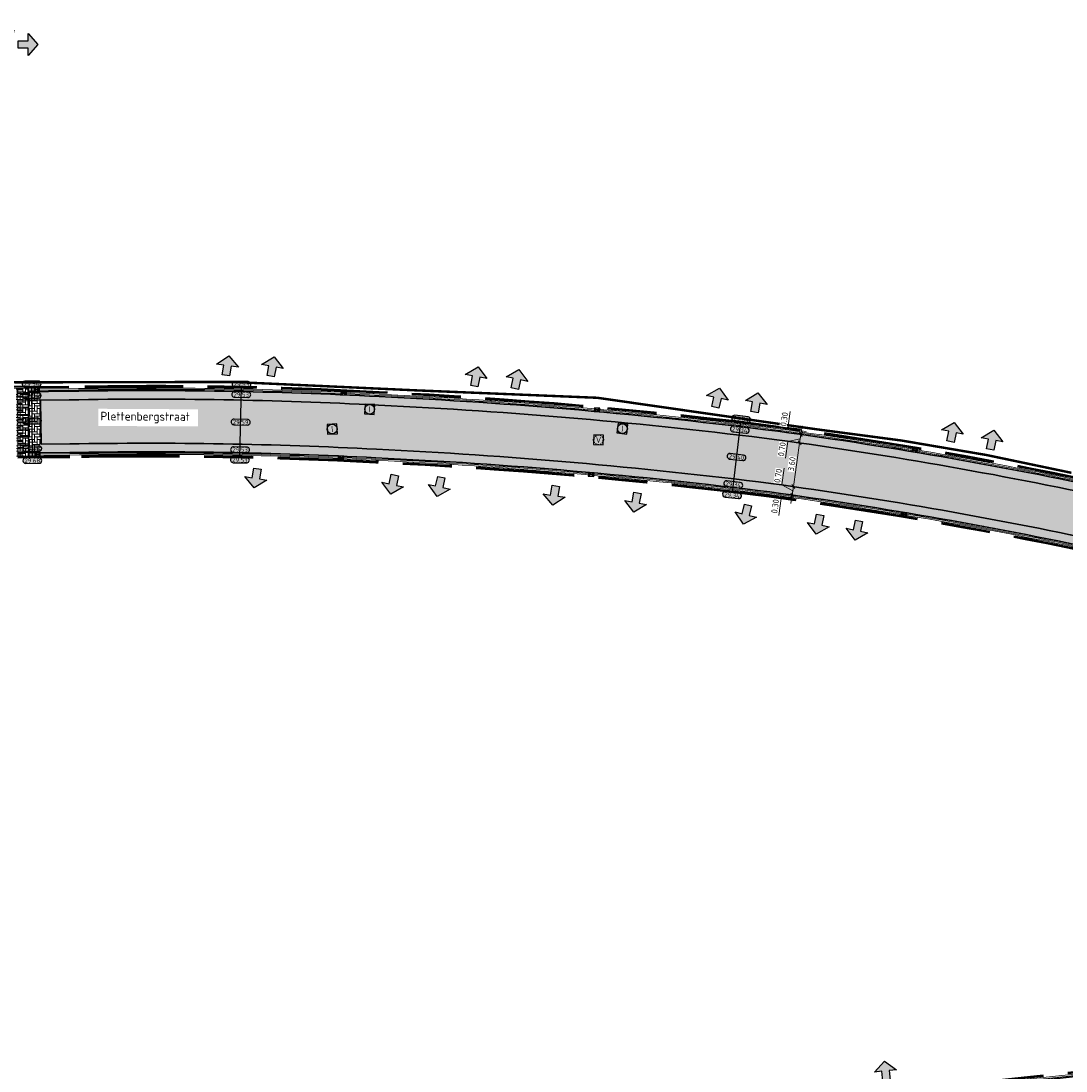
# Model space of a CAD drawing. Header units: metres. Extents: x 199937 to 201628, y 374508 to 375260.
# Tile 87 of 183: x 201143 to 201229, y 374948 to 375033. Entities that reach past the tile are written whole.
import ezdxf
from ezdxf.enums import TextEntityAlignment as Align

# ---------------------------------------------------------------- set-up
doc = ezdxf.new("R2010")
doc.units = ezdxf.units.M
doc.set_wipeout_variables(frame=1)
for name, pattern in [('HIDDENX2', [0.75, 0.5, -0.25]), ('VH-OPSLUITBAND_100X200', [16, 8, -2, 4, -2]), ('VH-OPSLUITBAND_150X250', [24, 16, -2, 4, -2]), ('XX-PROJECTGRENS', [18, 12, -3, 0, -3])]:
    doc.linetypes.add(name, pattern=pattern)
doc.layers.add('000___INRIT-PIJL', color=252, linetype='Continuous')
for name, color, linetype, lineweight in [('031___CL_DREMPEL TALUD', 250, 'Continuous', 18), ('B-WE-RI-VWA_RIOOLPUT_VALPUT-S', 20, 'Continuous', 25), ('N-WE-OG-HOOGTELIJN-G', 7, 'Continuous', 25), ('N-WE-RI-ITR_RIOOLPUT-S', 84, 'Continuous', 25), ('N-WE-RI-KOLK-S', 7, 'Continuous', 25), ('N-WE-RI-VWA_RIOOLPUT-S', 20, 'Continuous', 25), ('N-WE-VH-DREMPEL-G', 30, 'Continuous', 35), ('N-WE-VH-DWARSHELLING-S', 7, 'Continuous', 25), ('N-WE-VH-GOOT-G', 170, 'Continuous', 35), ('N-WE-VH-KANTOPSLUITING_OPSLUITBAND_100X200-G', 150, 'VH-OPSLUITBAND_100X200', 35), ('N-WE-VH-KANTOPSLUITING_OPSLUITBAND_150X250-G', 150, 'VH-OPSLUITBAND_150X250', 35), ('N-WE-VH-KANTVERHARDING_STREKLAAG-G', 60, 'Continuous', 18), ('N-WE-VH-VERHARDING_BETONSTRAATSTEEN-G', 252, 'Continuous', 35), ('N-WE-VW-MARKERING-V', 7, 'Continuous', 18), ('X-XX-AL-HOOGTELABEL-S', 7, 'Continuous', 25), ('X-XX-AL-M-200', 7, 'Continuous', 18), ('X-XX-AL-T35', 50, 'Continuous', 35)]:
    doc.layers.add(name, color=color, linetype=linetype, lineweight=lineweight)
doc.layers.add('N-WE-KG-GRENS_PROJECT-G', color=7, linetype='XX-PROJECTGRENS', lineweight=35, transparency=0.45)
doc.layers.add('N-WE-VH-VERHARDING_BETONSTRAATSTEEN_HEIDE-A', color=7, linetype='Continuous', lineweight=0, true_color=0x986657)
doc.layers.add('N-WE-VH-VERHARDING_BETONSTRAATSTEEN_ROOD-A', color=7, linetype='Continuous', lineweight=0, true_color=0xa92c0a)
doc.styles.add('NLCS-ISO', font='NLCS-ISO.ttf')
doc.styles.add('NLCS-ISO-ANNOTATIEF-T18', font='NLCS-ISO.ttf', dxfattribs={"height": 1.8})
doc.styles.add('NLCS-ISO-M200-T25', font='NLCS-ISO.ttf', dxfattribs={"height": 0.5})
doc.styles.add('NLCS-ISO-M200-T35', font='NLCS-ISO.ttf', dxfattribs={"height": 0.7000000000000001})
doc.dimstyles.new('NLCS-M200-T25-SCHRAP_L2_H1', dxfattribs={"dimscale": 0.2, "dimtxt": 2.5, "dimasz": 1.4, "dimexe": 2, "dimexo": 2, "dimgap": 0.7, "dimtad": 1, "dimzin": 0, "dimdsep": 46, "dimtxsty": 'NLCS-ISO-M200-T25', "dimblk": 'OBLIQUE', "dimcen": 0, "dimdle": 2, "dimclrd": 256, "dimclre": 256, "dimclrt": 256, "dimadec": 1, "dimazin": 0, "dimtfac": 1, "dimtdec": 3, "dimtofl": 0, "dimtmove": 0, "dimatfit": 3, "dimldrblk": 'OBLIQUE', "dimfxl": 2, "dimfxlon": 1, "dimtfillclr": 256, "dimtolj": 1, "dimtzin": 0, "dimlwd": -1, "dimlwe": -1, "dimarcsym": 0})
pattern_1 = [(84.69670047, (0, 0), (-0.1896912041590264, 0.2285109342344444), [0.63, -0.21]), (354.69670047, (-0.4182021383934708, 0.03881973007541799), (-0.1896912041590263, 0.2285109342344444), [0.63, -0.21])]

# ---------------------------------------------------------------- blocks, each defined once
blk = doc.blocks.new('*U266')
at = {"flags": 128}
for points in [[(-2.74999999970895, -0.0999999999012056), (-2.74999999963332, -0.4999999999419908)], [(-2.649999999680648, -0.4999999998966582), (-2.749999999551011, -0.4999999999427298)], [(-2.649999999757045, -0.09999999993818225), (-2.649999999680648, -0.4999999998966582)], [(-2.649999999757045, -0.09999999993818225), (-2.449999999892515, -0.09999999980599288)], [(-2.449999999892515, -0.09999999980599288), (-2.449999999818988, -0.9999999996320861)], [(-2.349999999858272, -0.0999999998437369), (-2.349999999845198, -0.9999999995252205)], [(-2.349999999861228, -0.100000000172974), (-2.149999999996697, -0.1000000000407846)], [(-2.149999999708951, -0.09999999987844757), (-2.14999999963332, -0.4999999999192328)], [(-2.049999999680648, -0.4999999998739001), (-2.149999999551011, -0.4999999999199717)], [(-2.049999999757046, -0.09999999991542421), (-2.049999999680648, -0.4999999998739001)], [(-2.049999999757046, -0.09999999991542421), (-1.849999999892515, -0.09999999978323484)], [(-1.849999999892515, -0.09999999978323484), (-1.849999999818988, -0.9999999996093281)], [(-1.749999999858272, -0.09999999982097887), (-1.749999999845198, -0.9999999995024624)], [(-1.749999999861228, -0.100000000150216), (-1.549999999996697, -0.1000000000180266)], [(-1.54999999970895, -0.09999999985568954), (-1.54999999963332, -0.4999999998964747)], [(-1.449999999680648, -0.4999999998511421), (-1.549999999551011, -0.4999999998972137)], [(-1.449999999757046, -0.09999999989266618), (-1.449999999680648, -0.4999999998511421)], [(-1.449999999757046, -0.09999999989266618), (-1.249999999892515, -0.09999999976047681)], [(-1.249999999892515, -0.09999999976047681), (-1.249999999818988, -0.99999999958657)], [(-1.149999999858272, -0.09999999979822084), (-1.149999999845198, -0.9999999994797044)], [(-1.149999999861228, -0.1000000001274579), (-0.9499999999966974, -0.09999999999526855)], [(-0.9499999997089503, -0.09999999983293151), (-0.9499999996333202, -0.4999999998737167)], [(-0.849999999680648, -0.4999999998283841), (-0.9499999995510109, -0.4999999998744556)], [(-0.8499999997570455, -0.09999999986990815), (-0.6499999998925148, -0.09999999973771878)], [(-0.8499999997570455, -0.09999999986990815), (-0.849999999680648, -0.4999999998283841)], [(-0.6499999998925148, -0.09999999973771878), (-0.6499999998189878, -0.999999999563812)], [(-0.5499999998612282, -0.1000000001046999), (-0.3499999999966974, -0.09999999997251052)], [(-0.5499999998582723, -0.09999999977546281), (-0.5499999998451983, -0.9999999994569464)], [(-0.3499999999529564, -0.09999999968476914), (-0.3499999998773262, -0.4999999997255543)], [(-0.249999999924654, -0.4999999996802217), (-0.3499999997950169, -0.4999999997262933)], [(-0.2500000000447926, -0.1000000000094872), (-0.05000000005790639, -0.1000000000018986)], [(-0.2500000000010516, -0.09999999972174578), (-0.249999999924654, -0.4999999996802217)], [(-0.05000000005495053, -0.09999999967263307), (-0.04999999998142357, -0.9999999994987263)], [(0.04999999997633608, -0.1000000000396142), (0.2499999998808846, -0.1000000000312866)], [(0.04999999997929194, -0.0999999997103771), (0.04999999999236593, -0.9999999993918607)], [(0.249999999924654, -0.09999999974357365), (0.2500000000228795, -0.4999999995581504)], [(0.3500000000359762, -0.4999999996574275), (0.2500000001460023, -0.4999999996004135)], [(0.3499999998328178, -0.1000000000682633), (0.5499999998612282, -0.1000000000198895)], [(0.3499999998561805, -0.09999999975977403), (0.3500000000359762, -0.4999999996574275)], [(0.549999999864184, -0.09999999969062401), (0.549999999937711, -0.9999999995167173)], [(0.6499999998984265, -0.09999999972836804), (0.6499999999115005, -0.9999999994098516)], [(0.6499999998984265, -0.09999999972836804), (0.849999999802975, -0.09999999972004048)], [(0.8499999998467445, -0.09999999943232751), (0.8499999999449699, -0.4999999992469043)], [(0.9499999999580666, -0.4999999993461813), (0.8500000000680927, -0.4999999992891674)], [(0.9499999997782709, -0.09999999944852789), (0.9499999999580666, -0.4999999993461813)], [(0.9499999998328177, -0.0999999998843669), (1.149999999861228, -0.09999999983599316)], [(1.149999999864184, -0.09999999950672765), (1.149999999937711, -0.9999999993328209)], [(1.249999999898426, -0.09999999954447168), (1.449999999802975, -0.09999999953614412)], [(1.249999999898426, -0.09999999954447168), (1.2499999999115, -0.9999999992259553)], [(1.449999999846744, -0.09999999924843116), (1.44999999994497, -0.499999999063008)], [(1.549999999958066, -0.499999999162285), (1.450000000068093, -0.499999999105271)], [(1.549999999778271, -0.09999999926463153), (1.549999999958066, -0.499999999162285)], [(1.549999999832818, -0.09999999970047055), (1.749999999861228, -0.0999999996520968)], [(1.749999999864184, -0.0999999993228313), (1.749999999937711, -0.9999999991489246)], [(1.849999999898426, -0.09999999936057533), (2.049999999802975, -0.09999999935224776)], [(1.849999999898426, -0.09999999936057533), (1.8499999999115, -0.9999999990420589)], [(2.049999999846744, -0.0999999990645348), (2.04999999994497, -0.4999999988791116)], [(2.149999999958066, -0.4999999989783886), (2.050000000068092, -0.4999999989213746)], [(2.149999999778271, -0.09999999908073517), (2.149999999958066, -0.4999999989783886)], [(2.149999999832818, -0.09999999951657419), (2.349999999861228, -0.09999999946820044)], [(2.349999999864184, -0.09999999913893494), (2.349999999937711, -0.9999999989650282)], [(2.449999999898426, -0.09999999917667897), (2.649999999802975, -0.09999999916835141)], [(2.449999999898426, -0.09999999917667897), (2.4499999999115, -0.9999999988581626)], [(2.649999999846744, -0.09999999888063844), (2.64999999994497, -0.4999999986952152)], [(2.749999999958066, -0.4999999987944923), (2.650000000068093, -0.4999999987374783)], [(2.749999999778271, -0.09999999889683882), (2.749999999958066, -0.4999999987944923)], [(-2.449999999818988, -0.9999999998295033), (-2.349999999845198, -0.9999999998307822)], [(-1.849999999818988, -0.9999999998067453), (-1.749999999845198, -0.9999999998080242)], [(-1.249999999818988, -0.9999999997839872), (-1.149999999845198, -0.9999999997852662)], [(-0.6499999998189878, -0.9999999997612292), (-0.5499999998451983, -0.9999999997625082)], [(-0.04999999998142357, -0.9999999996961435), (0.04999999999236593, -0.9999999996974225)], [(0.549999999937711, -0.9999999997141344), (0.6499999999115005, -0.9999999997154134)], [(1.149999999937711, -0.9999999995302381), (1.2499999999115, -0.9999999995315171)], [(1.749999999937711, -0.9999999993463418), (1.8499999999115, -0.9999999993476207)], [(2.349999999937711, -0.9999999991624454), (2.4499999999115, -0.9999999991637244)]]:
    blk.add_lwpolyline(points, dxfattribs=at)
blk = doc.blocks.new('inrit')
h = blk.add_hatch(color=256)
h.dxf.hatch_style = 1
h.paths.add_polyline_path([(0.3000000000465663, 1), (-0.300000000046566, 1), (-0.3000000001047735, 1.799999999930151), (-0.900000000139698, 1.799999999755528), (-2.328301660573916e-10, 2.599999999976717), (0.9000000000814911, 1.799999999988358), (0.2999999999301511, 1.799999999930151)])
at = {"color": 3, "flags": 128}
blk.add_lwpolyline([(0.3000000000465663, 1), (-0.300000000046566, 1), (-0.3000000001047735, 1.799999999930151), (-0.900000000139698, 1.799999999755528), (-2.328301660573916e-10, 2.599999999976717), (0.9000000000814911, 1.799999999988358), (0.2999999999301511, 1.799999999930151), (0.3000000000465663, 1)], dxfattribs=at)
blk = doc.blocks.new('*U283')
h = blk.add_hatch(color=253)
h.dxf.hatch_style = 1
edge = h.paths.add_edge_path()
edge.add_line((2.726055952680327, 1.132202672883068), (-2.726055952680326, 1.132202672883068))
edge.add_arc((-2.726055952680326, 0), 1.132202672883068, 90, 270)
edge.add_line((-2.726055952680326, -1.132202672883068), (2.726055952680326, -1.132202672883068))
edge.add_arc((2.726055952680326, 3.697785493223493e-32), 1.132202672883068, 270, 450)
blk.add_lwpolyline([(2.726055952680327, 1.132202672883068), (-2.726055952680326, 1.132202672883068, 0.9999999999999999), (-2.726055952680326, -1.132202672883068), (2.726055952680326, -1.132202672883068, 0.9999999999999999)], format="xyb", close=True)
at = {"style": 'NLCS-ISO-ANNOTATIEF-T18'}
blk.add_attdef('HGT', text='', height=1.8, dxfattribs=at).set_placement((-0.002853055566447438, -0.0004570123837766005), align=Align.MIDDLE_CENTER)
blk = doc.blocks.new('SRI-PUT_INSPECTIE-SO')
at = {"lineweight": -3, "flags": 128}
blk.add_lwpolyline([(-1.999999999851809, -2.000000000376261), (2.000000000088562, -2.000000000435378), (2.000000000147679, 1.999999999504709), (-2.00000000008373, 1.999999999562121)], close=True, dxfattribs=at)
at = {"lineweight": -3, "ltscale": 1.5}
blk.add_circle((0, -7.105427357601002e-14), 1.999999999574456, dxfattribs=at)
at = {"ltscale": 0.1, "style": 'NLCS-ISO'}
blk.add_text('I', height=2.5, dxfattribs=at).set_placement((-0.002795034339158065, -0.007140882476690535), align=Align.MIDDLE_CENTER)
blk = doc.blocks.new('SRI-PUT_VALPUT-SO')
at = {"lineweight": -3, "flags": 128}
blk.add_lwpolyline([(-1.999999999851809, -2.00000000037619), (2.000000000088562, -2.000000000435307), (2.000000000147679, 1.99999999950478), (-2.00000000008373, 1.999999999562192)], close=True, dxfattribs=at)
at = {"linetype": 'HIDDENX2', "lineweight": -3, "ltscale": 0.25}
blk.add_circle((0, 0), 1.999999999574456, dxfattribs=at)
at = {"ltscale": 0.1, "style": 'NLCS-ISO'}
blk.add_text('V', height=2.5, dxfattribs=at).set_placement((-0.002795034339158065, -0.007140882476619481), align=Align.MIDDLE_CENTER)
blk = doc.blocks.new('*U374')
blk.add_solid([(3, 0), (3, 0.25), (-1.996379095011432, 0)])
blk = doc.blocks.new('*U375')
blk.add_solid([(0, 0), (2.498175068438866, 0.25), (4.996350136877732, 0)])
blk = doc.blocks.new('N-SRI-KOLK_STRAAT_450X300-SO')
h = blk.add_hatch(color=256)
h.dxf.hatch_style = 1
h.paths.add_polyline_path([(-7.127631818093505e-14, 0.7499999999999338), (-1.125000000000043, 1.49999999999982), (-1.125000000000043, 4.75175454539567e-14)])
h.paths.add_polyline_path([(1.1249999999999, 4.75175454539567e-14), (1.1249999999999, 1.49999999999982), (-7.122080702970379e-14, 0.7499999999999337)])
for p, q in [((-1.125000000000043, 4.75175454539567e-14), (1.1249999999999, 1.49999999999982)), ((1.1249999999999, 4.75175454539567e-14), (-1.125000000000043, 1.49999999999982))]:
    blk.add_line(p, q)
at = {"flags": 128}
blk.add_lwpolyline([(-1.125000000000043, 4.75175454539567e-14), (1.1249999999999, 4.75175454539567e-14), (1.1249999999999, 1.49999999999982), (-1.125000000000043, 1.49999999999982)], close=True, dxfattribs=at)
blk = doc.blocks.new('_Oblique')
at = {"color": 0, "linetype": 'ByBlock', "lineweight": -2}
blk.add_line((-0.5, -0.5), (0.5, 0.5), dxfattribs=at)
blk = doc.blocks.new('*D664')
at = {"layer": 'Defpoints', "color": 0, "transparency": 16777216}
for p in [(201206.8667785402, 374998.819040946), (201206.8667785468, 374998.819040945), (201206.3612364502, 374995.2584956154)]:
    blk.add_point(p, dxfattribs=at)
at = {"layer": 'X-XX-AL-M-200', "transparency": 16777216}
for p, q in [((201206.3050066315, 374994.8624675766), (201206.9230083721, 374999.2150689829)), ((201206.8667785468, 374998.819040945), (201207.2628065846, 374998.7628111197)), ((201206.3612364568, 374995.2584956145), (201206.7572644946, 374995.2022657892))]:
    blk.add_line(p, q, dxfattribs=at)
at = {"layer": 'X-XX-AL-M-200', "transparency": 16777216, "xscale": 0.28, "yscale": 0.28, "zscale": 0.28}
for p, rotation in [((201206.8667785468, 374998.819040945), 81.91890489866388), ((201206.3612364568, 374995.2584956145), 261.9189048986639)]:
    blk.add_blockref('_Oblique', p, dxfattribs=dict(at, rotation=rotation))
at = {"layer": 'X-XX-AL-M-200', "transparency": 16777216, "insert": (201206.2278801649, 374997.0935923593), "char_height": 0.5, "attachment_point": 5, "rotation": 81.91890489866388, "style": 'NLCS-ISO-M200-T25', "bg_fill": 3, "box_fill_scale": 1.1, "bg_fill_color": 256, "bg_fill_true_color": 13158600, "bg_fill_transparency": 0}
blk.add_mtext('\\A1;3.60', dxfattribs=at)
blk = doc.blocks.new('*D665')
at = {"layer": 'Defpoints', "color": 0, "transparency": 16777216}
for p in [(201206.9651807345, 374999.5120900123), (201206.9651807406, 374999.5120900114), (201206.8667785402, 374998.819040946)]:
    blk.add_point(p, dxfattribs=at)
at = {"layer": 'X-XX-AL-M-200', "transparency": 16777216}
for p, q in [((201206.810548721, 374998.4230129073), (201207.0214105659, 374999.9081180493)), ((201205.9036422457, 374998.9342097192), (201205.7096493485, 374997.5679129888)), ((201206.9159796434, 374999.1655654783), (201205.9036422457, 374998.9342097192)), ((201206.9651807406, 374999.5120900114), (201207.3612087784, 374999.4558601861)), ((201206.8667785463, 374998.8190409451), (201207.2628065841, 374998.7628111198))]:
    blk.add_line(p, q, dxfattribs=at)
at = {"layer": 'X-XX-AL-M-200', "transparency": 16777216, "xscale": 0.28, "yscale": 0.28, "zscale": 0.28}
for p, rotation in [((201206.8667785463, 374998.8190409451), 261.9189048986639), ((201206.9651807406, 374999.5120900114), 81.91890489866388)]:
    blk.add_blockref('_Oblique', p, dxfattribs=dict(at, rotation=rotation))
at = {"layer": 'X-XX-AL-M-200', "transparency": 16777216, "insert": (201205.4205184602, 374998.3058854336), "char_height": 0.5, "attachment_point": 5, "rotation": 81.91890489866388, "style": 'NLCS-ISO-M200-T25', "bg_fill": 3, "box_fill_scale": 1.1, "bg_fill_color": 256, "bg_fill_true_color": 13158600, "bg_fill_transparency": 0}
blk.add_mtext('\\A1;0.70', dxfattribs=at)
blk = doc.blocks.new('*D666')
at = {"layer": 'Defpoints', "color": 0, "transparency": 16777216}
for p in [(201207.0073410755, 374999.8090263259), (201207.0073410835, 374999.8090263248), (201206.9651807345, 374999.5120900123)]:
    blk.add_point(p, dxfattribs=at)
at = {"layer": 'X-XX-AL-M-200', "transparency": 16777216}
for p, q in [((201205.8964933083, 375000.0159525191), (201206.0904862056, 375001.3822492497)), ((201206.9862609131, 374999.6605581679), (201205.8964933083, 375000.0159525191)), ((201206.9089509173, 374999.1160619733), (201207.0635709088, 375000.2050543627)), ((201207.0073410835, 374999.8090263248), (201207.4033691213, 374999.7527964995)), ((201206.9651807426, 374999.5120900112), (201207.3612087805, 374999.4558601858))]:
    blk.add_line(p, q, dxfattribs=at)
at = {"layer": 'X-XX-AL-M-200', "transparency": 16777216, "xscale": 0.28, "yscale": 0.28, "zscale": 0.28}
for p, rotation in [((201207.0073410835, 374999.8090263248), 81.91890489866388), ((201206.9651807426, 374999.5120900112), 261.9189048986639)]:
    blk.add_blockref('_Oblique', p, dxfattribs=dict(at, rotation=rotation))
at = {"layer": 'X-XX-AL-M-200', "transparency": 16777216, "insert": (201205.6073624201, 375000.753924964), "char_height": 0.5, "attachment_point": 5, "rotation": 81.91890489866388, "style": 'NLCS-ISO-M200-T25', "bg_fill": 3, "box_fill_scale": 1.1, "bg_fill_color": 256, "bg_fill_true_color": 13158600, "bg_fill_transparency": 0}
blk.add_mtext('\\A1;0.30', dxfattribs=at)
blk = doc.blocks.new('*D667')
at = {"layer": 'Defpoints', "color": 0, "transparency": 16777216}
for p in [(201206.3612364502, 374995.2584956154), (201206.2628342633, 374994.5654465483), (201206.2628456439, 374994.5654449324)]:
    blk.add_point(p, dxfattribs=at)
at = {"layer": 'X-XX-AL-M-200', "transparency": 16777216}
for p, q in [((201205.4088632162, 374995.3992422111), (201205.6028561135, 374996.7655389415)), ((201206.4174662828, 374995.6545236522), (201206.206604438, 374994.1694185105)), ((201206.3120353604, 374994.9119710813), (201205.4088632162, 374995.3992422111)), ((201206.2628342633, 374994.5654465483), (201205.8668062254, 374994.6216763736)), ((201206.3612364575, 374995.2584956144), (201206.7572644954, 374995.2022657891))]:
    blk.add_line(p, q, dxfattribs=at)
at = {"layer": 'X-XX-AL-M-200', "transparency": 16777216, "xscale": 0.28, "yscale": 0.28, "zscale": 0.28}
for p, rotation in [((201206.2628342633, 374994.5654465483), 261.9189048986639), ((201206.3612364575, 374995.2584956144), 81.9189048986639)]:
    blk.add_blockref('_Oblique', p, dxfattribs=dict(at, rotation=rotation))
at = {"layer": 'X-XX-AL-M-200', "transparency": 16777216, "insert": (201205.119732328, 374996.1372146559), "char_height": 0.5, "attachment_point": 5, "rotation": 81.91890489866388, "style": 'NLCS-ISO-M200-T25', "bg_fill": 3, "box_fill_scale": 1.1, "bg_fill_color": 256, "bg_fill_true_color": 13158600, "bg_fill_transparency": 0}
blk.add_mtext('\\A1;0.70', dxfattribs=at)
blk = doc.blocks.new('*D668')
at = {"layer": 'Defpoints', "color": 0, "transparency": 16777216}
for p in [(201206.220661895, 374994.2684255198), (201206.2206739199, 374994.2684238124), (201206.2628456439, 374994.5654449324)]:
    blk.add_point(p, dxfattribs=at)
at = {"layer": 'X-XX-AL-M-200', "transparency": 16777216}
for p, q in [((201206.262834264, 374994.5654465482), (201205.8668062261, 374994.6216763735)), ((201206.3190640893, 374994.961474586), (201206.1644320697, 374993.8723974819)), ((201205.3557388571, 374994.2797574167), (201205.1617459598, 374992.9134606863)), ((201206.2417480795, 374994.4169360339), (201205.3557388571, 374994.2797574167)), ((201206.220661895, 374994.2684255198), (201205.8246338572, 374994.3246553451))]:
    blk.add_line(p, q, dxfattribs=at)
at = {"layer": 'X-XX-AL-M-200', "transparency": 16777216, "xscale": 0.28, "yscale": 0.28, "zscale": 0.28}
for p, rotation in [((201206.262834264, 374994.5654465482), 81.9189048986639), ((201206.220661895, 374994.2684255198), 261.9189048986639)]:
    blk.add_blockref('_Oblique', p, dxfattribs=dict(at, rotation=rotation))
at = {"layer": 'X-XX-AL-M-200', "transparency": 16777216, "insert": (201204.8726150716, 374993.6514331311), "char_height": 0.5, "attachment_point": 5, "rotation": 81.91890489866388, "style": 'NLCS-ISO-M200-T25', "bg_fill": 3, "box_fill_scale": 1.1, "bg_fill_color": 256, "bg_fill_true_color": 13158600, "bg_fill_transparency": 0}
blk.add_mtext('\\A1;0.30', dxfattribs=at)

msp = doc.modelspace()

# ---------------------------------------------------------------- hatches: boundary and pattern name
at = {"layer": 'N-WE-VH-VERHARDING_BETONSTRAATSTEEN_HEIDE-A', "true_color": 0x986657}
h = msp.add_hatch(dxfattribs=at)
h.set_pattern_fill('AVH-HEI_BSS_KEIFRMT_KEPER-SO', color=25, scale=2, angle=84.69670047, pattern_type=2)
h.set_pattern_definition(pattern_1)
edge = h.paths.add_edge_path()
edge.add_line((201233.1513528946, 374994.1173927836), (201233.2993033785, 374994.8015789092))
edge.add_arc((201154.6659889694, 374631.167602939), 372.0387971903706, 77.79806333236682, 82.21029372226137)
edge.add_arc((201152.7767818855, 374586.3166733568), 416.7531471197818, 82.78871671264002, 87.27574935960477)
edge.add_arc((201153.8896596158, 374647.4008020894), 355.6896710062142, 86.98714080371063, 91.05954326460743)
edge.add_line((201147.3124366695, 375003.0296566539), (201144.9965454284, 375003.0071840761))
edge.add_line((201144.9965454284, 375003.0071840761), (201144.9979833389, 375002.8590015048))
edge.add_line((201144.9979833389, 375002.8590015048), (201145.0033376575, 375002.30721703))
edge.add_line((201145.0033376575, 375002.30721703), (201147.3223065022, 375002.3297194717))
edge.add_arc((201153.8896596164, 374647.4008020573), 354.9896710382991, 86.98685627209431, 91.06003952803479, ccw=False)
edge.add_arc((201152.7767818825, 374586.3166733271), 416.0531471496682, 82.78920333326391, 87.2759921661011, ccw=False)
edge.add_arc((201154.6659889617, 374631.167602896), 371.3387972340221, 77.79806333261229, 82.20974856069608, ccw=False)
h = msp.add_hatch(dxfattribs=at)
h.set_pattern_fill('AVH-HEI_BSS_KEIFRMT_KEPER-SO', color=25, scale=2, angle=90, pattern_type=2)
h.set_pattern_definition([(90, (0, 0), (-0.21, 0.21), [0.63, -0.21]), (0, (-0.42, 2.571758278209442e-17), (-0.21, 0.21), [0.63, -0.21])])
h.paths.add_polyline_path([(201144.9965454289, 375003.0071840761), (201143.9965925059, 375002.9974808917), (201144.0450732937, 374998.0013370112), (201145.0450262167, 374998.0110401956)])
h = msp.add_hatch(dxfattribs=at)
h.set_pattern_fill('AVH-HEI_BSS_KEIFRMT_KEPER-SO', color=25, scale=2, angle=84.69670047, pattern_type=2)
h.set_pattern_definition(pattern_1)
edge = h.paths.add_edge_path()
edge.add_arc((201153.8904828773, 374647.400845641), 351.3932563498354, 86.98537721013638, 91.0626125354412)
edge.add_line((201147.3738864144, 374998.7336715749), (201145.0382339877, 374998.7110072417))
edge.add_line((201145.0382339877, 374998.7110072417), (201145.0387367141, 374998.6591992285))
edge.add_line((201145.0387367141, 374998.6591992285), (201145.0450262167, 374998.0110401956))
edge.add_line((201145.0450262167, 374998.0110401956), (201147.3837750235, 374998.033734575))
edge.add_arc((201153.8904828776, 374647.4008456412), 350.693256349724, 86.98508593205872, 91.06311793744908, ccw=False)
edge.add_arc((201152.7776051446, 374586.3167168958), 411.7567324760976, 82.79222742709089, 87.27750131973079, ccw=False)
edge.add_arc((201154.6668122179, 374631.1676464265), 367.04238259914, 77.79818750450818, 82.20635819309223, ccw=False)
edge.add_line((201232.2433177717, 374989.9182511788), (201232.3912667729, 374990.6024376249))
edge.add_arc((201154.6668122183, 374631.1676464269), 367.7423825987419, 77.7981875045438, 82.20691582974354)
edge.add_arc((201152.7776051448, 374586.3167168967), 412.4567324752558, 82.79173029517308, 87.27725320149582)
at = {"layer": 'N-WE-VH-VERHARDING_BETONSTRAATSTEEN_ROOD-A'}
h = msp.add_hatch(dxfattribs=at)
h.set_pattern_fill('AVH-ROO_BSS_KEIFRMT_KEPER-SO', color=36, scale=2, angle=90, pattern_type=2)
h.set_pattern_definition([(90, (201109.114271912, 374903.0265801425), (-0.21, 0.21), [0.63, -0.21]), (0, (201108.694271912, 374903.0265801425), (-0.21, 0.21), [0.63, -0.21])])
h.paths.add_polyline_path([(201143.048031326, 374997.6916479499), (201144.047984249, 374997.7013511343), (201143.9936815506, 375003.2974667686), (201142.9937286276, 375003.2877635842)])
h = msp.add_hatch(dxfattribs=at)
h.set_pattern_fill('AVH-ROO_BSS_KEIFRMT_KEPER-SO', color=36, scale=2, angle=39.69670047, pattern_type=2)
h.set_pattern_definition([(39.69670047, (201145.0382339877, 374998.7110072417), (0.02744969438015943, 0.2957135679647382), [0.63, -0.21]), (309.69670047, (201144.7699701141, 374999.034170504), (0.02744969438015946, 0.2957135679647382), [0.63, -0.21])])
edge = h.paths.add_edge_path()
edge.add_arc((201229.7524918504, 374977.9709896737), 16.50000000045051, 34.19802038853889, 77.78343540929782)
edge.add_arc((201154.6659889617, 374631.167602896), 371.3387972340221, 77.78343540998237, 82.20974856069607)
edge.add_arc((201152.7767818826, 374586.3166733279), 416.0531471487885, 82.78920333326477, 87.27599216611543)
edge.add_arc((201153.8896596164, 374647.4008020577), 354.9896710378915, 86.98685627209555, 91.06003952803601)
edge.add_line((201147.3223065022, 375002.3297194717), (201145.0033376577, 375002.30721703))
edge.add_line((201145.0033376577, 375002.30721703), (201145.0038052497, 375002.2590297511))
edge.add_line((201145.0038052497, 375002.2590297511), (201145.0382339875, 374998.7110072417))
edge.add_line((201145.0382339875, 374998.7110072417), (201147.3738864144, 374998.7336715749))
edge.add_arc((201153.8904828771, 374647.4008456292), 351.3932563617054, 86.98537721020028, 91.0626125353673, ccw=False)
edge.add_arc((201152.7776051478, 374586.31671693), 412.4567324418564, 82.79173029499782, 87.27725320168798, ccw=False)
edge.add_arc((201154.6668122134, 374631.167646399), 367.7423826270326, 77.79818750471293, 82.20691582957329, ccw=False)
edge.add_arc((201229.6436424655, 374977.8961179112), 13.00000000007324, 34.30145746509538, 77.79818750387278, ccw=False)
edge.add_line((201240.3827339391, 374985.2222297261), (201243.3996417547, 374987.2448938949))
at = {"layer": 'N-WE-VW-MARKERING-V'}
h = msp.add_hatch(color=256, dxfattribs=at)
h.dxf.hatch_style = 1
h.paths.add_polyline_path([(201143.5174603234, 375000.8445408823), (201143.1174791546, 375000.8406596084), (201143.1155385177, 375001.040650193), (201144.0154961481, 375001.049383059), (201144.0145258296, 375001.1493783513), (201143.1145681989, 375001.1406454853), (201143.1126275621, 375001.3406360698), (201143.5126087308, 375001.3445173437), (201143.5116384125, 375001.4445126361), (201143.1116572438, 375001.4406313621), (201143.1097166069, 375001.6406219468), (201144.0096742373, 375001.6493548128), (201144.0087039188, 375001.7493501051), (201143.1087462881, 375001.7406172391), (201143.1068056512, 375001.9406078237), (201143.50678682, 375001.9444890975), (201143.5058165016, 375002.0444843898), (201143.1058353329, 375002.0406031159), (201143.103894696, 375002.2405937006), (201144.0038523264, 375002.2493265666), (201144.002882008, 375002.3493218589), (201143.1029243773, 375002.3405889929), (201143.1009837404, 375002.5405795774), (201143.5009649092, 375002.5444608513), (201143.4999945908, 375002.6444561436), (201143.1000134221, 375002.6405748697), (201143.0980727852, 375002.8405654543), (201143.9980304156, 375002.8492983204), (201143.9970600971, 375002.9492936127), (201143.0971024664, 375002.9405607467), (201143.0951618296, 375003.1405513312), (201143.4951429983, 375003.1444326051), (201143.4941726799, 375003.2444278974), (201143.0941915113, 375003.2405466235), (201143.0937239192, 375003.2887339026), (201142.9937286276, 375003.2877635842), (201143.048031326, 374997.6916479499), (201143.1480266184, 374997.6926182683), (201143.1475590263, 374997.7408055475), (201143.5475401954, 374997.7446868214), (201143.5465698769, 374997.8446821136), (201143.1465887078, 374997.8408008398), (201143.1446480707, 374998.0407914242), (201144.0446057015, 374998.0495242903), (201144.043635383, 374998.1495195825), (201143.1436777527, 374998.1407867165), (201143.1417371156, 374998.3407773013), (201143.5417182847, 374998.3446585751), (201143.5407479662, 374998.4446538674), (201143.1407667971, 374998.4407725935), (201143.1388261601, 374998.640763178), (201144.0387837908, 374998.6494960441), (201144.0378134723, 374998.7494913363), (201143.137855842, 374998.7407584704), (201143.135915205, 374998.9407490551), (201143.535896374, 374998.944630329), (201143.5349260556, 374999.0446256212), (201143.1349448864, 374999.0407443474), (201143.1330042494, 374999.2407349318), (201144.0329618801, 374999.2494677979), (201144.0319915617, 374999.3494630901), (201143.1320339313, 374999.3407302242), (201143.1300932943, 374999.5407208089), (201143.5300744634, 374999.5446020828), (201143.5291041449, 374999.644597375), (201143.1291229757, 374999.6407161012), (201143.1271823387, 374999.8407066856), (201144.0271399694, 374999.8494395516), (201144.026169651, 374999.949434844), (201143.1262120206, 374999.9407019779), (201143.1242713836, 375000.1406925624), (201143.5242525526, 375000.1445738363), (201143.5232822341, 375000.2445691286), (201143.1233010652, 375000.2406878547), (201143.1213604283, 375000.4406784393), (201144.0213180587, 375000.4494113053), (201144.0203477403, 375000.5494065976), (201143.1203901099, 375000.5406737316), (201143.118449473, 375000.7406643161), (201143.5184306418, 375000.74454559)])

# ---------------------------------------------------------------- linework, layer by layer
at = {"layer": 'N-WE-KG-GRENS_PROJECT-G', "const_width": 0.2}
msp.add_lwpolyline([(201090.436205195, 375011.7266783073), (201093.8341965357, 375010.8829825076), (201095.2120142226, 375015.7829149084), (201123.1342516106, 375009.2865996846), (201122.1607182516, 375004.5313634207, 0.06584085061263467), (201133.5518942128, 375003.4868314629), (201139.0629558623, 375033.1002462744), (201142.7701110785, 375032.4078326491), (201138.3386582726, 375008.8244340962, 0.4133541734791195), (201142.9021464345, 375003.7566337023), (201160.6704393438, 375003.7905805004), (201175.6674296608, 375003.1027562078), (201190.3859521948, 375002.4992330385), (201208.1840248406, 374999.9396808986, -0.02820962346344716), (201229.0227239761, 374996.3829187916)], format="xyb", dxfattribs=at)
at = {"layer": 'N-WE-OG-HOOGTELIJN-G'}
for points in [[(201144.2671121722, 375003.4001247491), (201144.3233555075, 374997.6040185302)], [(201161.2472963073, 374997.6168400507), (201161.3690441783, 375003.4119151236)], [(201201.3857402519, 374994.7914536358), (201202.070670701, 375000.5471172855)]]:
    msp.add_lwpolyline(points, dxfattribs=at)
at = {"layer": 'N-WE-VH-DREMPEL-G'}
msp.add_lwpolyline([(201143.9936815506, 375003.2974667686), (201144.047984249, 374997.7013511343)], dxfattribs=at)
at = {"layer": 'N-WE-VH-GOOT-G'}
for points in [[(201246.7351399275, 374975.2452486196, 0.3984625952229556), (201233.3921382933, 374994.7814915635, 0.01931821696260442), (201205.0912246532, 374999.7733031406, 0.01958087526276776), (201172.584738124, 375002.5988258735, 0.01777107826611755), (201147.3124366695, 375003.0296566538), (201143.996592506, 375002.9974808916)], [(201130.4199817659, 374944.9622763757), (201136.2704384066, 374943.7844780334, 0.0473461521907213), (201161.3319701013, 374941.2206303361), (201173.7438143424, 374941.3748946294, 0.01317192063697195), (201174.8123851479, 374941.4163443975, 0.01461916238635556), (201180.8820993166, 374941.990721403, 0.00183174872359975), (201218.8216512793, 374946.039301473), (201231.8529009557, 374947.4331272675, 0.3137924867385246), (201237.2901366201, 374952.1510024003, 0.004589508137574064), (201237.8537114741, 374954.7789357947, 0.003422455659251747), (201239.3505008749, 374962.1581604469, 0.002206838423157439), (201240.9201825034, 374970.5386732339), (201241.7882105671, 374975.9468961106, 0.3985371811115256), (201232.2433177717, 374989.9182511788, 0.01923664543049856), (201204.4398246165, 374994.8196199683, 0.01957319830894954), (201172.3355093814, 374997.6086997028, 0.01779564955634), (201147.3837750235, 374998.033734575), (201144.0450732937, 374998.0013370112)]]:
    msp.add_lwpolyline(points, format="xyb", dxfattribs=at)
at = {"layer": 'N-WE-VH-KANTOPSLUITING_OPSLUITBAND_100X200-G'}
for points in [[(201232.49942919, 374995.384053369, 0.01859742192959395), (201205.1434391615, 375000.169885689, 0.01958148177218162), (201172.6047560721, 375002.9983259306, 0.01776913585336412), (201147.3067981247, 375003.4296207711), (201143.9927112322, 375003.3974620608)], [(201232.4782657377, 374995.2863053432, 0.0185973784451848), (201205.1303855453, 375000.0707400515, 0.01958133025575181), (201172.5997515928, 375002.8984509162, 0.01776962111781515), (201147.3082076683, 375003.3296297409), (201143.9936815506, 375003.2974667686)], [(201129.5968907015, 374945.4339977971), (201136.3293378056, 374944.0786394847, 0.04733998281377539), (201161.3312063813, 374941.5206440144), (201173.7400859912, 374941.6748714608, 0.01317192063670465), (201174.79286511, 374941.7157086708, 0.0146267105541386), (201180.8482329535, 374942.2888202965, 0.001831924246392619), (201218.7892354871, 374946.3375454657), (201231.8209948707, 374947.7314257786, 0.313605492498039), (201236.9983103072, 374952.2206797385, 0.004583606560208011), (201237.5599631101, 374954.8398655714, 0.003422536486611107), (201239.0559800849, 374962.2152377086, 0.002205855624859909), (201240.624486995, 374970.5894143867), (201241.492001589, 374975.9944381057, 0.3985371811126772), (201232.1799110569, 374989.6250284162, 0.01923559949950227), (201204.4006625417, 374994.5221831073, 0.01957273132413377), (201172.3204950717, 374997.3090746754, 0.01779714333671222), (201147.3880139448, 374997.7337615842), (201143.1480266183, 374997.6926182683)], [(201129.6166264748, 374945.532030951), (201136.3489708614, 374944.1766933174, 0.04733792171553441), (201161.3309525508, 374941.620648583), (201173.7388432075, 374941.774863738, 0.01317192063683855), (201174.7863584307, 374941.8154967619, 0.01462923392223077), (201180.8369431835, 374942.3881864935, 0.001831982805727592), (201218.7784302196, 374946.4369601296), (201231.8103595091, 374947.8308586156, 0.3135399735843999), (201236.9010397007, 374952.2439272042, 0.004581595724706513), (201237.4620469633, 374954.8601753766, 0.003422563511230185), (201238.9578064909, 374962.2342634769, 0.002205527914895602), (201240.5259218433, 374970.6063282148), (201241.393265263, 374976.0102854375, 0.3985371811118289), (201232.1587754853, 374989.5272874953, 0.01923525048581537), (201204.3876085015, 374994.4230374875, 0.01957257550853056), (201172.315490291, 374997.2091996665, 0.01779764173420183), (201147.389427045, 374997.6337705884), (201143.1489969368, 374997.592622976)]]:
    msp.add_lwpolyline(points, format="xyb", dxfattribs=at)
at = {"layer": 'N-WE-VH-KANTOPSLUITING_OPSLUITBAND_150X250-G'}
for points in [[(201143.9936815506, 375003.2974667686), (201132.0466405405, 375003.1815369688, -0.03622271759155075), (201124.8258116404, 375003.6349528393)], [(201143.9922260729, 375003.447459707), (201132.0451850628, 375003.3315299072, -0.03622271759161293), (201124.8460186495, 375003.7835855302, -0.03622271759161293)]]:
    msp.add_lwpolyline(points, format="xyb", dxfattribs=at)
at = {"layer": 'N-WE-VH-KANTVERHARDING_STREKLAAG-G'}
for points in [[(201246.9326125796, 374975.2135539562, 0.3984625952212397), (201233.4344597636, 374994.9769625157, 0.01931889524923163), (201205.1173319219, 374999.9715944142, 0.01958117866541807), (201172.5947471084, 375002.7985759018, 0.01777010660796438), (201147.3096172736, 375003.2296387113), (201143.9946518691, 375003.1974714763)], [(201246.8338762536, 374975.2294012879, 0.3984625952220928), (201233.4132990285, 374994.8792270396, 0.01931855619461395), (201205.1042782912, 374999.8724487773, 0.01958102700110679), (201172.5897426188, 375002.6987008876, 0.01777059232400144), (201147.3110269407, 375003.1296476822), (201143.9956221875, 375003.097476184)], [(201219.2686023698, 374997.6560566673, 0.009632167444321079), (201205.1042782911, 374999.8724487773, 0.01958102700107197), (201172.5897426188, 375002.6987008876, 0.01777059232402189), (201147.3110269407, 375003.1296476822), (201143.9956221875, 375003.097476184)], [(201130.4397175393, 374945.0603095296), (201136.2900715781, 374943.8825318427, 0.04734409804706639), (201161.331715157, 374941.3206348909), (201173.7425715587, 374941.4748869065, 0.01317192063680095), (201174.8058784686, 374941.5161324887, 0.01462167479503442), (201180.8708110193, 374942.0900877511, 0.001831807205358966), (201218.8108460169, 374946.1387161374), (201231.842265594, 374947.5325601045, 0.3137316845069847), (201237.1928588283, 374952.174217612, 0.004587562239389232), (201237.7557953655, 374954.7992457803, 0.00342248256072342), (201239.2523272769, 374962.1771861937, 0.002206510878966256), (201240.821617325, 374970.5555868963), (201241.6894742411, 374975.9627434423, 0.3985371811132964), (201232.2221822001, 374989.820510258, 0.01923629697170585), (201204.4267705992, 374994.7204743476, 0.01957304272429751), (201172.3305046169, 374997.5088246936, 0.01779614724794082), (201147.3851879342, 374997.9337435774), (201144.0460436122, 374997.9013417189)], [(201130.4594533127, 374945.1583426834), (201136.3097047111, 374943.9805856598, 0.04734204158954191), (201161.3314605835, 374941.4206394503), (201173.741328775, 374941.5748791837, 0.01317192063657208), (201174.7993717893, 374941.6159205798, 0.01462419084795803), (201180.8595222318, 374942.189454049, 0.001831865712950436), (201218.8000407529, 374946.2381308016), (201231.8316302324, 374947.6319929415, 0.3136693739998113), (201237.0955833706, 374952.1974433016, 0.004585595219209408), (201237.6578792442, 374954.8195557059, 0.0034225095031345), (201239.1541536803, 374962.1962119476, 0.002206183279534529), (201240.7230521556, 374970.5725006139), (201241.5907379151, 374975.978590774, 0.398537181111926), (201232.2010466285, 374989.7227693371, 0.01923594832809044), (201204.4137165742, 374994.6213287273, 0.01957288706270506), (201172.325499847, 374997.4089496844, 0.01779664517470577), (201147.3866009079, 374997.8337525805), (201144.0470139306, 374997.8013464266)]]:
    msp.add_lwpolyline(points, format="xyb", dxfattribs=at)
at = {"layer": 'N-WE-VH-VERHARDING_BETONSTRAATSTEEN-G'}
for points in [[(201233.151352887, 374994.1173927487, 0.01925198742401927), (201204.9998489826, 374999.0792836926, 0.0195798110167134), (201172.549706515, 375001.8997007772, 0.01777448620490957), (201147.3223065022, 375002.3297194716), (201144.0033847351, 375002.2975138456)], [(201238.385428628, 374953.8962957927, 0.001285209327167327), (201238.5391238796, 374954.6367642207, 0.003422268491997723), (201240.0377160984, 374962.024980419, 0.002209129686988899), (201241.6101389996, 374970.4202791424), (201242.4793648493, 374975.8359647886, 0.3985371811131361), (201232.3912667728, 374990.6024376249, 0.01923907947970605), (201204.5312025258, 374995.5136393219, 0.01957428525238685), (201172.3705425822, 374998.30782477, 0.01779217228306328), (201147.3738864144, 374998.7336715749), (201145.0382339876, 374998.7110072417)]]:
    msp.add_lwpolyline(points, format="xyb", dxfattribs=at)
msp.add_lwpolyline([(201145.003337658, 375002.30721703), (201145.0382339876, 374998.7110072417)], dxfattribs=at)

# ---------------------------------------------------------------- block references
at = {"layer": '000___INRIT-PIJL'}
for p, rotation in [((201142.1776728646, 375031.2979589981, 29.65694677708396), 270.0000000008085), ((201159.9578105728, 375003.3387509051), 351.3675379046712), ((201163.5690000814, 375003.2719999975), 349.389631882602), ((201180.1590000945, 375002.4699403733), 348.9916728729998), ((201183.4495000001, 375002.2639999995), 347.996532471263), ((201199.7948947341, 375000.7373186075, 29.36503618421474), 348.0120098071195), ((201203.008123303, 375000.3433620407, 29.32507983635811), 349.7058950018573), ((201218.9720000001, 374997.9444999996), 348.7701495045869), ((201222.221729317, 374997.306282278, 29.28359746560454), 349.27092019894), ((201162.836, 374997.7105), 170.566472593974), ((201174.0789971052, 374997.1807506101, 29.45743476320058), 167.9424202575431), ((201177.8662112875, 374997.007847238), 168.0824367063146), ((201187.135716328, 374996.3087467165, 29.38244639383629), 171.4358126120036), ((201193.8543341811, 374995.7280153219, 29.33763451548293), 168.8206551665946), ((201202.9032769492, 374994.7276048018), 166.3186583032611), ((201208.7349999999, 374993.9299999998), 168.684112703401), ((201211.9069999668, 374993.4460000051), 168.5484024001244), ((201214.0676997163, 374945.8358279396, 29.46840724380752), 6.349030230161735)]:
    msp.add_blockref('inrit', p, dxfattribs=dict(at, rotation=rotation))
at = {"layer": '031___CL_DREMPEL TALUD', "rotation": 90.555960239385}
msp.add_blockref('*U266', (201143.0208799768, 375000.489705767), dxfattribs=at)
at = {"layer": 'B-WE-RI-VWA_RIOOLPUT_VALPUT-S', "xscale": 0.2, "yscale": 0.2, "zscale": 0.2, "rotation": 357.7061860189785}
msp.add_blockref('SRI-PUT_VALPUT-SO', (201190.4765267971, 374999.0726898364, 29.43134397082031), dxfattribs=at)
at = {"layer": 'N-WE-RI-ITR_RIOOLPUT-S'}
for p, xscale, yscale, zscale, rotation in [((201171.8222996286, 375001.565382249), 0.2000000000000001, 0.2000000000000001, 0.2000000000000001, 356.4765023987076), ((201192.4273493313, 374999.9818588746), 0.2, 0.2, 0.2, 353.2032494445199)]:
    msp.add_blockref('SRI-PUT_INSPECTIE-SO', p, dxfattribs=dict(at, xscale=xscale, yscale=yscale, zscale=zscale, rotation=rotation))
at = {"layer": 'N-WE-RI-KOLK-S', "xscale": 0.2, "yscale": 0.2, "zscale": 0.2}
for p, rotation in [((201144.6900100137, 375003.3042236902), 180), ((201169.7182569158, 375003.0384004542), 177.4741987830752), ((201190.3632680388, 375001.6726454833), 174.875465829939), ((201216.27859453, 374998.3732297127), 170.514456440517), ((201144.7443127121, 374997.7081080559), 0.5559602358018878), ((201169.4693452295, 374997.4476041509), 357.4216540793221), ((201189.8589184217, 374996.0991212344), 354.7927648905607), ((201215.3525924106, 374992.854266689), 350.4445136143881)]:
    msp.add_blockref('N-SRI-KOLK_STRAAT_450X300-SO', p, dxfattribs=dict(at, rotation=rotation))
at = {"layer": 'N-WE-RI-VWA_RIOOLPUT-S', "xscale": 0.2, "yscale": 0.2, "zscale": 0.2, "rotation": 183.2071685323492}
msp.add_blockref('SRI-PUT_INSPECTIE-SO', (201168.7664546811, 374999.9481294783), dxfattribs=at)
at = {"layer": 'N-WE-VH-DWARSHELLING-S'}
for name, p, rotation in [('*U374', (201145.7905657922, 375001.0184158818), 270.5559602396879), ('*U375', (201162.9553160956, 375002.9749236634), 268.5396454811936)]:
    msp.add_blockref(name, p, dxfattribs=dict(at, rotation=rotation))
at = {"layer": 'X-XX-AL-HOOGTELABEL-S', "xscale": 0.2, "yscale": 0.2, "zscale": 0.2}
for p, rotation, values in [((201144.2649149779, 375003.6265546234), 0.5559602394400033, {'HGT': '29.54'}), ((201161.3731247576, 375003.6020536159), 358.7906595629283, {'HGT': '29.53'}), ((201144.2740002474, 375002.6902803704), 0.5559602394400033, {'HGT': '29.54'}), ((201161.3551977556, 375002.7528394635), 358.7906595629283, {'HGT': '29.53'}), ((201144.2942468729, 375000.6037826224), 0.5559602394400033, {'HGT': '29.61'}), ((201161.3081702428, 375000.5143775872), 358.7906595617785, {'HGT': '29.59'}), ((201202.0986828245, 375000.782961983), 353.2170666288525, {'HGT': '29.34'}), ((201201.9930788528, 374999.8950911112), 353.2170666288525, {'HGT': '29.34'}), ((201144.3161454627, 374998.3470432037), 0.5559602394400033, {'HGT': '29.68'}), ((201161.261001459, 374998.2691913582), 358.7906595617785, {'HGT': '29.53'}), ((201144.3255527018, 374997.3775886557), 0.5559602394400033, {'HGT': '29.68'}), ((201161.242653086, 374997.4215226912), 358.7906595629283, {'HGT': '29.53'}), ((201201.7282054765, 374997.6692854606), 353.2170666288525, {'HGT': '29.40'}), ((201201.4633618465, 374995.4437297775), 353.2170666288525, {'HGT': '29.34'}), ((201201.3592148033, 374994.5658462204), 353.2170666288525, {'HGT': '29.34'})]:
    msp.add_blockref('*U283', p, dxfattribs=dict(at, rotation=rotation)).add_auto_attribs(values)

# ---------------------------------------------------------------- next in the draw order: dimensions: what is measured, and where the dimension line sits
at = {"layer": 'X-XX-AL-M-200'}
dim = msp.add_aligned_dim(p1=(201206.3612364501, 374995.2584956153), p2=(201206.8667785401, 374998.8190409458), distance=-6.741966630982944e-09, dimstyle='NLCS-M200-T25-SCHRAP_L2_H1', override={"dimtfill": 1}, dxfattribs=at)
dim.commit()
dim.dimension.update_dxf_attribs({"geometry": '*D664', "text_midpoint": (201206.2278801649, 374997.0935923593)})

# ---------------------------------------------------------------- next in the draw order: wipeouts: each hides what was drawn before it
msp.add_wipeout([(201149.70072379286, 375000.20288826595), (201157.82060497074, 375000.1589604), (201157.8281787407, 375001.55893991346), (201149.70829756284, 375001.60286777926)]).dxf.layer = 'X-XX-AL-T35'

# ---------------------------------------------------------------- next in the draw order: texts
at = {"layer": 'X-XX-AL-T35', "style": 'NLCS-ISO-M200-T35'}
msp.add_text('Plettenbergstraat', height=0.7000000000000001, rotation=359.6900377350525, dxfattribs=at).set_placement((201149.8781827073, 375000.6569348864))

# ---------------------------------------------------------------- next in the draw order: dimensions: what is measured, and where the dimension line sits
at = {"layer": 'X-XX-AL-M-200'}
for base, p1, p2, picture, middle in [((201206.9651807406, 374999.5120900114), (201206.8667785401, 374998.8190409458), (201206.9651807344, 374999.5120900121), '*D665', (201205.8839618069, 374998.7955999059)), ((201206.2628342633, 374994.5654465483), (201206.3612364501, 374995.2584956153), (201206.2628456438, 374994.5654449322), '*D667', (201205.4285436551, 374995.5378520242))]:
    dim = msp.add_linear_dim(base=base, p1=p1, p2=p2, angle=261.9189048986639, dimstyle='NLCS-M200-T25-SCHRAP_L2_H1', override={"dimtmove": 1, "dimtfill": 1}, dxfattribs=at)
    dim.commit()
    dim.dimension.update_dxf_attribs({"geometry": picture, "text_midpoint": middle, "dimtype": 160})

# ---------------------------------------------------------------- next in the draw order: dimensions: what is measured, and where the dimension line sits
for base, p1, p2, picture, middle in [((201207.0073410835, 374999.8090263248), (201206.9651807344, 374999.5120900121), (201207.0073410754, 374999.8090263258), '*D666', (201205.9161737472, 375000.1545623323)), ((201206.220661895, 374994.2684255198), (201206.2628456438, 374994.5654449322), (201206.2206739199, 374994.2684238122), '*D668', (201205.3360584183, 374994.1411476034))]:
    dim = msp.add_linear_dim(base=base, p1=p1, p2=p2, angle=261.9189048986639, dimstyle='NLCS-M200-T25-SCHRAP_L2_H1', override={"dimtmove": 1, "dimtfill": 1}, dxfattribs=at)
    dim.commit()
    dim.dimension.update_dxf_attribs({"geometry": picture, "text_midpoint": middle, "dimtype": 160})

doc.saveas('drawing.dxf')
